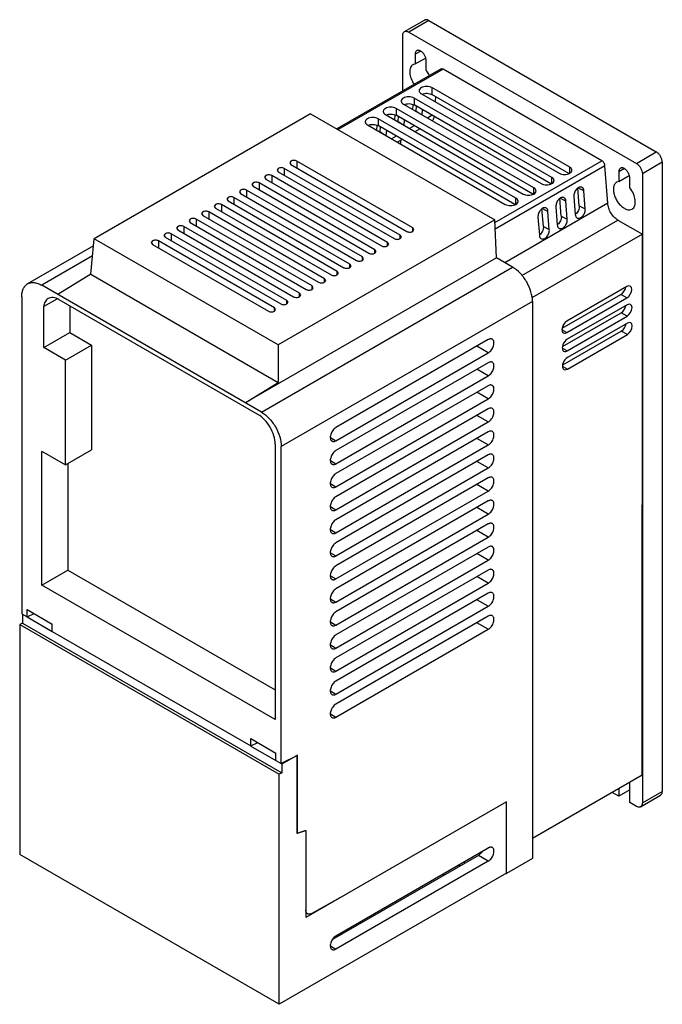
# Model space of a CAD drawing. Header units: millimetres. Extents: x 34 to 261, y 32 to 381.
import ezdxf

# ---------------------------------------------------------------- set-up
doc = ezdxf.new("R2010")
doc.units = ezdxf.units.MM
doc.header["$LTSCALE"] = 26.812002
doc.layers.get('0').update_dxf_attribs({"linetype": 'CONTINUOUS'})

msp = doc.modelspace()

# ---------------------------------------------------------------- linework, layer by layer
at = {"color": 7}
for p, q in [((170.15, 376.39), (177.23, 380.47)), ((178.73, 380.32), (171.65, 376.24)), ((178.73, 380.32), (259.34, 333.78)), ((169.53, 355.35), (169.53, 375.01)), ((171.65, 376.24), (252.27, 329.7)), ((175.9, 369.5), (173.95, 368.38)), ((173.95, 368.38), (173.95, 364.92)), ((173.95, 364.92), (177.62, 367.04)), ((183.1, 363.18), (146.25, 341.91)), ((183.85, 363.11), (146.69, 341.66)), ((173.95, 364.92), (173.15, 364.67)), ((177.84, 362.67), (177.84, 366.13)), ((183.85, 363.11), (183.1, 363.18)), ((240.07, 330.65), (183.85, 363.11)), ((179.9, 356.54), (179.9, 354.09)), ((228.69, 328.37), (179.9, 356.54)), ((173.54, 352.86), (173.54, 350.42)), ((222.33, 324.7), (173.54, 352.86)), ((176.14, 354.37), (224.93, 326.2)), ((228.38, 326.1), (179.9, 354.09)), ((181.17, 353.36), (181.04, 351.54)), ((167.17, 349.19), (167.17, 346.74)), ((215.96, 321.02), (167.17, 349.19)), ((169.77, 350.69), (218.57, 322.52)), ((173.1, 348.77), (173.24, 350.5)), ((222.01, 322.43), (173.54, 350.42)), ((174.33, 349.96), (174.18, 348.29)), ((136.93, 347.3), (60.23, 303.02)), ((136.93, 347.3), (202.14, 309.65)), ((160.81, 345.52), (160.81, 343.07)), ((209.6, 317.35), (160.81, 345.52)), ((163.41, 347.02), (212.2, 318.85)), ((166.73, 345.1), (166.88, 346.83)), ((215.65, 318.76), (167.17, 346.74)), ((167.96, 346.29), (167.82, 344.62)), ((174.18, 348.29), (175.56, 347.35)), ((176.46, 348.73), (176.3, 346.92)), ((179.92, 346.73), (178.28, 345.78)), ((157.05, 343.34), (205.84, 315.18)), ((160.37, 341.43), (160.51, 343.15)), ((209.28, 315.08), (160.81, 343.07)), ((161.6, 342.61), (161.46, 340.94)), ((167.82, 344.62), (169.19, 343.68)), ((170.09, 345.06), (169.94, 343.25)), ((173.56, 343.06), (171.92, 342.11)), ((173.93, 340.94), (175.57, 341.89)), ((161.46, 340.94), (162.82, 340.01)), ((163.73, 341.38), (163.58, 339.57)), ((167.19, 339.38), (165.55, 338.43)), ((167.57, 337.27), (169.21, 338.22)), ((168.76, 337.96), (168.79, 336.57)), ((252.27, 329.7), (259.34, 333.78)), ((125.48, 327.94), (125.04, 327.33)), ((127.6, 327.94), (127.6, 325.49)), ((168.61, 304.26), (127.6, 327.94)), ((129.94, 330.51), (129.5, 329.9)), ((129.5, 329.9), (129.94, 329.29)), ((129.94, 329.29), (170.95, 305.61)), ((132.06, 330.51), (132.06, 328.06)), ((173.07, 306.84), (132.06, 330.51)), ((202.18, 308.77), (240.07, 330.65)), ((241.13, 328.88), (202.28, 306.45)), ((228.69, 326.2), (228.69, 328.37)), ((242.16, 315.55), (241.13, 328.88)), ((261.46, 330.11), (254.39, 326.02)), ((261.46, 330.11), (261.46, 107.2)), ((121.03, 325.37), (120.59, 324.76)), ((120.59, 324.76), (121.03, 324.14)), ((123.15, 325.37), (123.15, 322.92)), ((164.16, 301.69), (123.15, 325.37)), ((125.04, 327.33), (125.48, 326.72)), ((125.48, 326.72), (166.49, 303.04)), ((222.33, 322.52), (222.33, 324.7)), ((248.02, 327.86), (246.08, 326.74)), ((246.08, 326.74), (246.08, 323.28)), ((246.08, 323.28), (249.75, 325.4)), ((249.97, 321.03), (249.97, 324.49)), ((254.39, 326.02), (254.39, 103.12)), ((116.57, 322.8), (116.13, 322.19)), ((116.13, 322.19), (116.57, 321.57)), ((116.57, 321.57), (157.58, 297.89)), ((118.69, 322.8), (118.69, 320.35)), ((159.71, 299.12), (118.69, 322.8)), ((121.03, 324.14), (162.04, 300.47)), ((215.96, 318.85), (215.96, 321.02)), ((232.07, 314.62), (231.58, 321.01)), ((233.69, 320.02), (231.58, 321.01)), ((246.08, 323.28), (245.27, 323.03)), ((107.66, 317.65), (107.22, 317.04)), ((109.78, 317.65), (109.78, 315.2)), ((150.8, 293.98), (109.78, 317.65)), ((112.12, 320.23), (111.68, 319.61)), ((111.68, 319.61), (112.12, 319)), ((112.12, 319), (153.13, 295.32)), ((114.24, 320.23), (114.24, 317.78)), ((155.25, 296.55), (114.24, 320.23)), ((230.16, 317.97), (230.65, 311.58)), ((234.18, 313.63), (233.69, 320.02)), ((103.21, 315.08), (102.77, 314.47)), ((102.77, 314.47), (103.21, 313.86)), ((105.33, 315.08), (105.33, 312.63)), ((146.34, 291.4), (105.33, 315.08)), ((107.22, 317.04), (107.66, 316.43)), ((107.66, 316.43), (148.67, 292.75)), ((242.16, 315.55), (205.72, 294.52)), ((209.6, 315.18), (209.6, 317.35)), ((223.79, 314.29), (224.28, 307.91)), ((225.7, 310.95), (225.21, 317.33)), ((227.33, 316.34), (225.21, 317.33)), ((227.82, 309.96), (227.33, 316.34)), ((232.07, 314.62), (234.18, 313.63)), ((98.75, 312.51), (98.31, 311.9)), ((98.31, 311.9), (98.75, 311.29)), ((98.75, 311.29), (139.76, 287.61)), ((100.87, 312.51), (100.87, 310.06)), ((141.89, 288.83), (100.87, 312.51)), ((103.21, 313.86), (144.22, 290.18)), ((217.43, 310.62), (217.92, 304.24)), ((219.34, 307.28), (218.85, 313.66)), ((220.96, 312.67), (218.85, 313.66)), ((221.45, 306.28), (220.96, 312.67)), ((225.7, 310.95), (227.82, 309.96)), ((249.97, 313.25), (250.77, 313.5)), ((89.84, 307.37), (89.4, 306.75)), ((91.96, 307.37), (91.96, 304.92)), ((132.98, 283.69), (91.96, 307.37)), ((94.3, 309.94), (93.86, 309.33)), ((93.86, 309.33), (94.3, 308.71)), ((94.3, 308.71), (135.31, 285.04)), ((96.42, 309.94), (96.42, 307.49)), ((137.43, 286.26), (96.42, 309.94)), ((202.14, 309.65), (125.45, 265.37)), ((202.73, 296.24), (202.14, 309.65)), ((211.72, 290.03), (245.68, 309.64)), ((219.34, 307.28), (221.45, 306.28)), ((245.68, 309.64), (254.39, 304.62)), ((85.39, 304.79), (84.95, 304.18)), ((84.95, 304.18), (85.39, 303.57)), ((85.39, 303.57), (126.4, 279.89)), ((87.51, 304.79), (87.51, 302.34)), ((128.52, 281.12), (87.51, 304.79)), ((89.4, 306.75), (89.84, 306.14)), ((89.84, 306.14), (130.86, 282.46)), ((168.61, 303.04), (168.61, 304.26)), ((169.05, 303.65), (168.61, 304.26)), ((168.61, 303.04), (169.05, 303.65)), ((173.07, 305.61), (173.07, 306.84)), ((173.51, 306.22), (173.07, 306.84)), ((173.07, 305.61), (173.51, 306.22)), ((254.39, 304.62), (215.23, 282.01)), ((254.34, 112.96), (254.39, 304.62)), ((60, 300.46), (36.69, 287)), ((59.09, 290.39), (60.23, 303.02)), ((125.45, 265.37), (60.23, 303.02)), ((80.93, 302.22), (80.49, 301.61)), ((80.49, 301.61), (80.93, 301)), ((80.93, 301), (121.95, 277.32)), ((83.05, 302.22), (83.05, 299.77)), ((124.07, 278.54), (83.05, 302.22)), ((164.16, 300.47), (164.16, 301.69)), ((164.6, 301.08), (164.16, 301.69)), ((164.16, 300.47), (164.6, 301.08)), ((59.68, 296.89), (41.69, 286.5)), ((155.25, 295.32), (155.25, 296.55)), ((155.69, 295.94), (155.25, 296.55)), ((159.71, 297.89), (159.71, 299.12)), ((160.14, 298.51), (159.71, 299.12)), ((159.71, 297.89), (160.14, 298.51)), ((202.73, 296.24), (113.78, 244.88)), ((150.8, 292.75), (150.8, 293.98)), ((151.23, 293.36), (150.8, 293.98)), ((150.8, 292.75), (151.23, 293.36)), ((155.25, 295.32), (155.69, 295.94)), ((208.42, 292.96), (202.73, 296.24)), ((59.09, 290.39), (47.38, 283.22)), ((59.09, 290.39), (125.45, 252.07)), ((119.47, 241.6), (208.42, 292.96)), ((146.34, 290.18), (146.34, 291.4)), ((146.78, 290.79), (146.34, 291.4)), ((146.34, 290.18), (146.78, 290.79)), ((119.47, 241.6), (41.69, 286.5)), ((137.43, 285.04), (137.43, 286.26)), ((137.87, 285.65), (137.43, 286.26)), ((141.89, 287.61), (141.89, 288.83)), ((142.33, 288.22), (141.89, 288.83)), ((141.89, 287.61), (142.33, 288.22)), ((248.88, 286.09), (227.67, 273.84)), ((132.98, 282.46), (132.98, 283.69)), ((133.42, 283.08), (132.98, 283.69)), ((132.98, 282.46), (133.42, 283.08)), ((137.43, 285.04), (137.87, 285.65)), ((226.03, 271.26), (246.76, 283.23)), ((248.88, 282.01), (246.76, 283.23)), ((34.62, 282.42), (34.62, 170.1)), ((47.07, 281.63), (42.4, 278.94)), ((118.24, 240.77), (47.87, 281.4)), ((51.6, 279.24), (51.6, 269.78)), ((215.5, 280.71), (126.54, 229.35)), ((128.52, 279.89), (128.52, 281.12)), ((128.96, 280.5), (128.52, 281.12)), ((128.52, 279.89), (128.96, 280.5)), ((215.5, 280.71), (215.5, 83.35)), ((227.67, 269.76), (248.88, 282.01)), ((248.98, 279.62), (227.77, 267.37)), ((42.4, 264.47), (42.4, 278.94)), ((124.07, 277.32), (124.07, 278.54)), ((124.51, 277.93), (124.07, 278.54)), ((124.07, 277.32), (124.51, 277.93)), ((226.12, 264.79), (246.86, 276.76)), ((248.98, 275.54), (246.86, 276.76)), ((227.77, 263.29), (248.98, 275.54)), ((249.08, 273.14), (227.86, 260.9)), ((42.4, 264.47), (51.6, 269.78)), ((51.6, 269.78), (59.3, 265.33)), ((225.98, 270.74), (227.67, 269.76)), ((226.22, 258.32), (246.95, 270.29)), ((227.86, 256.81), (249.08, 269.06)), ((249.08, 269.06), (246.95, 270.29)), ((50.11, 260.02), (59.3, 265.33)), ((59.3, 265.33), (59.3, 228.2)), ((125.45, 265.37), (125.45, 252.07)), ((199.84, 267.25), (145.89, 236.1)), ((50.11, 260.02), (42.4, 264.47)), ((145.89, 231.45), (199.84, 262.6)), ((199.84, 262.6), (195.81, 264.92)), ((226.08, 264.26), (227.77, 263.29)), ((50.11, 222.89), (50.11, 260.02)), ((199.84, 259.08), (145.89, 227.94)), ((199.84, 254.43), (195.81, 256.76)), ((226.18, 257.79), (227.86, 256.81)), ((113.78, 244.88), (125.45, 252.07)), ((145.89, 223.28), (199.84, 254.43)), ((199.84, 250.92), (145.89, 219.77)), ((199.84, 246.27), (195.81, 248.59)), ((145.89, 215.12), (199.84, 246.27)), ((199.84, 242.75), (145.89, 211.61)), ((145.89, 206.95), (199.84, 238.1)), ((199.84, 238.1), (195.81, 240.43)), ((199.84, 234.59), (145.89, 203.44)), ((143.91, 232.6), (145.89, 231.45)), ((199.84, 229.94), (195.81, 232.26)), ((41.77, 180.27), (41.77, 227.66)), ((44.52, 226.12), (41.77, 227.66)), ((50.11, 222.89), (59.3, 228.2)), ((124.34, 230.23), (124.34, 132.6)), ((126.54, 117.03), (126.54, 229.35)), ((145.89, 198.79), (199.84, 229.94)), ((44.52, 226.12), (50.11, 222.89)), ((50.96, 223.38), (50.96, 185.58)), ((143.91, 224.43), (145.89, 223.28)), ((199.84, 226.42), (145.89, 195.28)), ((199.84, 221.77), (195.81, 224.1)), ((145.89, 190.62), (199.84, 221.77)), ((199.84, 218.26), (145.89, 187.11)), ((143.91, 216.26), (145.89, 215.12)), ((145.89, 182.46), (199.84, 213.61)), ((199.84, 213.61), (195.81, 215.93)), ((199.84, 210.09), (145.89, 178.95)), ((143.91, 208.1), (145.89, 206.95)), ((199.84, 205.44), (195.81, 207.77)), ((145.89, 174.29), (199.84, 205.44)), ((143.91, 199.93), (145.89, 198.79)), ((199.84, 201.93), (145.89, 170.78)), ((199.84, 197.28), (195.81, 199.6)), ((145.89, 166.13), (199.84, 197.28)), ((199.84, 193.76), (145.89, 162.62)), ((143.91, 191.77), (145.89, 190.62)), ((145.89, 157.96), (199.84, 189.11)), ((199.84, 189.11), (195.81, 191.44)), ((41.77, 180.27), (50.96, 185.58)), ((50.96, 185.58), (124.34, 143.21)), ((199.84, 185.6), (145.89, 154.45)), ((143.91, 183.6), (145.89, 182.46)), ((199.84, 180.95), (195.81, 183.27)), ((124.34, 132.6), (41.77, 180.27)), ((145.89, 149.8), (199.84, 180.95)), ((143.91, 175.44), (145.89, 174.29)), ((199.84, 177.43), (145.89, 146.29)), ((199.84, 172.78), (195.81, 175.11)), ((36.51, 169), (36.51, 171.64)), ((36.51, 171.64), (45.44, 166.49)), ((145.89, 141.63), (199.84, 172.78)), ((34.62, 170.1), (36.51, 169)), ((34.83, 169.96), (34.83, 166.85)), ((36.51, 169), (38.97, 170.23)), ((36.51, 168.99), (45.44, 163.83)), ((199.84, 169.27), (145.89, 138.12)), ((34.83, 166.85), (33.89, 166.31)), ((33.89, 166.31), (33.89, 84.82)), ((33.89, 166.31), (125.82, 113.24)), ((34.83, 166.85), (126.75, 113.78)), ((45.44, 163.85), (45.44, 166.49)), ((143.91, 167.27), (145.89, 166.13)), ((145.89, 133.47), (199.84, 164.62)), ((199.84, 164.62), (195.81, 166.94)), ((45.44, 163.85), (115.72, 123.28)), ((143.91, 159.11), (145.89, 157.96)), ((143.91, 150.94), (145.89, 149.8)), ((143.91, 142.78), (145.89, 141.63)), ((143.91, 134.61), (145.89, 133.47)), ((115.72, 125.92), (124.65, 120.76)), ((115.72, 123.28), (115.72, 125.92)), ((115.71, 123.26), (124.64, 118.11)), ((115.72, 123.28), (118.17, 124.5)), ((124.65, 118.12), (124.65, 120.76)), ((131.99, 119.84), (126.54, 117.03)), ((132.29, 120.08), (126.75, 116.89)), ((131.99, 119.84), (131.99, 92.31)), ((132.29, 92.36), (132.29, 120.08)), ((124.65, 118.12), (126.54, 117.03)), ((126.53, 117.01), (126.75, 116.89)), ((126.75, 116.89), (126.75, 113.78)), ((126.75, 113.78), (125.82, 113.24)), ((125.82, 31.75), (125.82, 113.24)), ((254.34, 112.96), (215.5, 90.53)), ((246.08, 108.19), (246.08, 105.47)), ((249.97, 103.22), (249.96, 109.75)), ((246.08, 105.47), (243.72, 106.83)), ((249.96, 107.71), (246.08, 105.47)), ((253.77, 101.74), (260.84, 105.83)), ((254.39, 103.12), (261.46, 107.2)), ((206.3, 103.52), (135.24, 62.49)), ((206.3, 78.04), (206.3, 103.52)), ((252.27, 101.89), (249.97, 103.22)), ((135.24, 93.37), (131.99, 92.31)), ((132.29, 92.36), (135.24, 93.33)), ((135.24, 93.33), (135.22, 93.34)), ((135.24, 93.37), (135.24, 62.49)), ((125.82, 31.75), (33.89, 84.82)), ((196.31, 84.53), (144.69, 54.73)), ((145.89, 55.99), (199.84, 87.14)), ((199.84, 82.49), (196.31, 84.53)), ((199.84, 82.49), (145.89, 51.34)), ((189.81, 80.78), (189.31, 81.06)), ((189.48, 81.16), (189.97, 80.87)), ((191.47, 81.74), (191.19, 82.14)), ((215.5, 83.35), (206.3, 78.04)), ((206.3, 78.22), (125.82, 31.75)), ((183.68, 77.81), (184.17, 77.52)), ((206.15, 78.13), (206.3, 78.04)), ((148.32, 70.05), (137.32, 63.92)), ((135.86, 63.79), (135.24, 64.15)), ((143.9, 52.49), (145.89, 51.34))]:
    msp.add_line(p, q, dxfattribs=at)
for centre, radius, start, end in [((171.84, 348.49), 2.35, 352.5489, 355.1525), ((165.48, 344.82), 2.35, 352.5597, 355.1527), ((159.11, 341.14), 2.35, 352.5706, 355.1529), ((229.15, 313.69), 2.58, 305.4588, 308.7891), ((222.79, 310.02), 2.58, 305.4588, 308.7891), ((216.42, 306.34), 2.58, 305.4588, 308.7891)]:
    msp.add_arc(centre, radius, start, end, dxfattribs=at)
for centre, major_axis, ratio, start_param, end_param in [((248.88, 284.05), (1.25, 2.16), 0.577195, -2.356071, 0.785521), ((246.76, 285.27), (1.25, 2.16), 0.577195, -2.356071, -0.989707), ((246.86, 278.8), (1.25, 2.16), 0.577195, -2.356071, -0.989707), ((248.98, 277.58), (1.25, 2.16), 0.577195, -2.356071, 0.785521), ((227.67, 271.8), (1.25, 2.16), 0.577195, 0.785521, 3.927114), ((246.95, 272.33), (1.25, 2.16), 0.577195, -2.356071, -0.989707), ((249.08, 271.1), (1.25, 2.16), 0.577195, -2.356071, 0.785521), ((227.77, 265.33), (1.25, 2.16), 0.577195, 0.785521, 3.927114), ((227.86, 258.86), (1.25, 2.16), 0.577195, 0.785521, 3.927114), ((248.02, 110.87), (-1.37, 2.38), 0.577357, -2.355576, -2.114738)]:
    msp.add_ellipse(centre, major_axis=major_axis, ratio=ratio, start_param=start_param, end_param=end_param, dxfattribs=at)
for points, knots in [([(178.73, 380.32), (178.59, 380.4), (178.33, 380.52), (177.93, 380.62), (177.55, 380.61), (177.32, 380.52), (177.23, 380.47)], [0, 0, 0, 0, 0.289539, 0.549116, 0.782254, 1, 1, 1, 1]), ([(169.53, 375.01), (169.53, 375.16), (169.56, 375.45), (169.67, 375.85), (169.87, 376.17), (170.06, 376.33), (170.15, 376.39)], [0, 0, 0, 0, 0.28954, 0.549117, 0.782255, 1, 1, 1, 1]), ([(170.15, 376.39), (170.25, 376.44), (170.48, 376.52), (170.86, 376.53), (171.26, 376.44), (171.52, 376.31), (171.65, 376.24)], [0, 0, 0, 0, 0.217746, 0.450884, 0.710461, 1, 1, 1, 1]), ([(174.52, 369.64), (174.43, 369.58), (174.26, 369.44), (174.08, 369.15), (173.97, 368.78), (173.95, 368.52), (173.95, 368.38)], [0, 0, 0, 0, 0.217745, 0.450883, 0.71046, 1, 1, 1, 1]), ([(175.9, 369.5), (175.78, 369.57), (175.54, 369.68), (175.17, 369.77), (174.82, 369.76), (174.61, 369.69), (174.52, 369.64)], [0, 0, 0, 0, 0.289539, 0.549116, 0.782254, 1, 1, 1, 1]), ([(177.84, 366.13), (177.84, 366.45), (177.72, 367.12), (177.31, 368.07), (176.7, 368.9), (176.17, 369.34), (175.9, 369.5)], [0, 0, 0, 0, 0.237254, 0.500001, 0.762748, 1, 1, 1, 1]), ([(173.15, 364.67), (172.95, 364.56), (172.58, 364.23), (172.21, 363.56), (172.01, 362.74), (171.98, 361.42), (172.42, 359.64), (173.12, 358.3), (173.56, 357.66)], [0, 0, 0, 0, 0.089255, 0.185855, 0.294623, 0.417107, 0.696655, 1, 1, 1, 1]), ([(179.01, 360.8), (178.93, 360.97), (178.6, 361.63), (178.19, 362.24), (177.84, 362.67)], [0, 0, 0, 0, 0.250942, 1, 1, 1, 1]), ([(176.14, 356.54), (175.92, 356.41), (175.62, 356.18), (175.4, 355.77), (175.36, 355.55), (175.36, 355.45)], [0, 0, 0, 0, 0.547753, 0.781597, 1, 1, 1, 1]), ([(179.9, 356.54), (179.63, 356.69), (179.01, 356.92), (178.02, 357.03), (177.03, 356.92), (176.41, 356.69), (176.14, 356.54)], [0, 0, 0, 0, 0.237253, 0.500001, 0.762748, 1, 1, 1, 1]), ([(169.77, 352.86), (169.55, 352.74), (169.26, 352.5), (169.03, 352.09), (169, 351.88), (169, 351.78)], [0, 0, 0, 0, 0.547753, 0.781597, 1, 1, 1, 1]), ([(173.54, 352.86), (173.27, 353.02), (172.65, 353.24), (171.66, 353.35), (170.66, 353.24), (170.04, 353.02), (169.77, 352.86)], [0, 0, 0, 0, 0.237253, 0.500001, 0.762748, 1, 1, 1, 1]), ([(175.36, 355.45), (175.36, 355.35), (175.4, 355.14), (175.62, 354.73), (175.92, 354.49), (176.14, 354.37)], [0, 0, 0, 0, 0.218403, 0.452247, 1, 1, 1, 1]), ([(176.4, 354.22), (176.67, 354.34), (177.27, 354.51), (178.19, 354.57), (179.1, 354.44), (179.66, 354.23), (179.9, 354.09)], [0, 0, 0, 0, 0.245065, 0.507766, 0.766337, 1, 1, 1, 1]), ([(163.41, 349.19), (163.19, 349.06), (162.89, 348.83), (162.67, 348.42), (162.63, 348.21), (162.63, 348.1)], [0, 0, 0, 0, 0.547753, 0.781597, 1, 1, 1, 1]), ([(167.17, 349.19), (166.91, 349.34), (166.29, 349.57), (165.29, 349.68), (164.3, 349.57), (163.68, 349.34), (163.41, 349.19)], [0, 0, 0, 0, 0.237253, 0.500001, 0.762748, 1, 1, 1, 1]), ([(169, 351.78), (169, 351.68), (169.03, 351.47), (169.26, 351.05), (169.55, 350.82), (169.77, 350.69)], [0, 0, 0, 0, 0.218403, 0.452247, 1, 1, 1, 1]), ([(170.04, 350.55), (170.31, 350.67), (170.9, 350.84), (171.83, 350.89), (172.73, 350.77), (173.29, 350.56), (173.54, 350.42)], [0, 0, 0, 0, 0.245065, 0.507766, 0.766337, 1, 1, 1, 1]), ([(157.05, 345.52), (156.83, 345.39), (156.53, 345.16), (156.3, 344.74), (156.27, 344.53), (156.27, 344.43)], [0, 0, 0, 0, 0.547753, 0.781597, 1, 1, 1, 1]), ([(160.81, 345.52), (160.54, 345.67), (159.92, 345.9), (158.93, 346), (157.94, 345.9), (157.31, 345.67), (157.05, 345.52)], [0, 0, 0, 0, 0.237253, 0.500001, 0.762748, 1, 1, 1, 1]), ([(162.63, 348.1), (162.63, 348), (162.67, 347.79), (162.89, 347.38), (163.19, 347.14), (163.41, 347.02)], [0, 0, 0, 0, 0.218403, 0.452247, 1, 1, 1, 1]), ([(163.68, 346.87), (163.94, 346.99), (164.54, 347.16), (165.46, 347.22), (166.37, 347.09), (166.93, 346.88), (167.17, 346.74)], [0, 0, 0, 0, 0.245065, 0.507766, 0.766337, 1, 1, 1, 1]), ([(180.64, 346.28), (180.61, 346.14), (180.48, 345.6), (180.25, 345.09), (180.02, 344.76)], [0, 0, 0, 0, 0.268319, 1, 1, 1, 1]), ([(156.27, 344.43), (156.27, 344.33), (156.3, 344.12), (156.53, 343.7), (156.83, 343.47), (157.05, 343.34)], [0, 0, 0, 0, 0.218403, 0.452247, 1, 1, 1, 1]), ([(157.31, 343.2), (157.58, 343.32), (158.18, 343.49), (159.1, 343.55), (160.01, 343.42), (160.57, 343.21), (160.81, 343.07)], [0, 0, 0, 0, 0.245065, 0.507766, 0.766337, 1, 1, 1, 1]), ([(261.46, 330.11), (261.46, 330.45), (261.33, 331.19), (260.87, 332.22), (260.21, 333.13), (259.64, 333.61), (259.34, 333.78)], [0, 0, 0, 0, 0.237254, 0.500001, 0.762748, 1, 1, 1, 1]), ([(127.6, 327.94), (127.45, 328.03), (127.1, 328.16), (126.54, 328.22), (125.98, 328.16), (125.63, 328.03), (125.48, 327.94)], [0, 0, 0, 0, 0.237244, 0.500001, 0.762757, 1, 1, 1, 1]), ([(132.06, 330.51), (131.91, 330.6), (131.56, 330.73), (131, 330.79), (130.44, 330.73), (130.09, 330.6), (129.94, 330.51)], [0, 0, 0, 0, 0.237244, 0.500001, 0.762757, 1, 1, 1, 1]), ([(229.47, 327.28), (229.47, 327.39), (229.43, 327.6), (229.21, 328.01), (228.91, 328.24), (228.69, 328.37)], [0, 0, 0, 0, 0.218403, 0.452247, 1, 1, 1, 1]), ([(241.13, 328.88), (241.12, 329.23), (240.92, 329.77), (240.49, 330.33), (240.22, 330.56), (240.07, 330.65)], [0, 0, 0, 0, 0.501393, 0.763399, 1, 1, 1, 1]), ([(246.65, 328), (246.56, 327.94), (246.39, 327.8), (246.21, 327.51), (246.1, 327.14), (246.08, 326.88), (246.08, 326.74)], [0, 0, 0, 0, 0.217745, 0.450883, 0.71046, 1, 1, 1, 1]), ([(248.02, 327.86), (247.9, 327.93), (247.66, 328.04), (247.29, 328.13), (246.95, 328.12), (246.74, 328.05), (246.65, 328)], [0, 0, 0, 0, 0.289539, 0.549116, 0.782254, 1, 1, 1, 1]), ([(252.27, 329.7), (252.57, 329.52), (253.14, 329.04), (253.8, 328.13), (254.26, 327.1), (254.39, 326.37), (254.39, 326.02)], [0, 0, 0, 0, 0.237252, 0.499999, 0.762746, 1, 1, 1, 1]), ([(123.15, 325.37), (123, 325.46), (122.65, 325.58), (122.09, 325.64), (121.53, 325.58), (121.18, 325.46), (121.03, 325.37)], [0, 0, 0, 0, 0.237244, 0.500001, 0.762757, 1, 1, 1, 1]), ([(223.11, 323.61), (223.11, 323.71), (223.07, 323.92), (222.85, 324.34), (222.55, 324.57), (222.33, 324.7)], [0, 0, 0, 0, 0.218403, 0.452247, 1, 1, 1, 1]), ([(224.93, 326.2), (225.2, 326.04), (225.82, 325.82), (226.81, 325.71), (227.8, 325.82), (228.43, 326.04), (228.69, 326.2)], [0, 0, 0, 0, 0.237253, 0.500001, 0.762748, 1, 1, 1, 1]), ([(228.69, 326.2), (228.91, 326.32), (229.21, 326.56), (229.43, 326.97), (229.47, 327.18), (229.47, 327.28)], [0, 0, 0, 0, 0.547753, 0.781597, 1, 1, 1, 1]), ([(249.97, 324.49), (249.97, 324.81), (249.85, 325.48), (249.43, 326.43), (248.82, 327.26), (248.3, 327.7), (248.02, 327.86)], [0, 0, 0, 0, 0.237254, 0.500001, 0.762748, 1, 1, 1, 1]), ([(118.69, 322.8), (118.54, 322.88), (118.19, 323.01), (117.63, 323.07), (117.07, 323.01), (116.72, 322.88), (116.57, 322.8)], [0, 0, 0, 0, 0.237244, 0.500001, 0.762757, 1, 1, 1, 1]), ([(216.74, 319.94), (216.74, 320.04), (216.71, 320.25), (216.48, 320.66), (216.18, 320.9), (215.96, 321.02)], [0, 0, 0, 0, 0.218403, 0.452247, 1, 1, 1, 1]), ([(218.57, 322.52), (218.83, 322.37), (219.45, 322.14), (220.45, 322.04), (221.44, 322.14), (222.06, 322.37), (222.33, 322.52)], [0, 0, 0, 0, 0.237253, 0.500001, 0.762748, 1, 1, 1, 1]), ([(222.33, 322.52), (222.55, 322.65), (222.85, 322.88), (223.07, 323.3), (223.11, 323.51), (223.11, 323.61)], [0, 0, 0, 0, 0.547753, 0.781597, 1, 1, 1, 1]), ([(232.99, 321.26), (232.85, 321.32), (232.52, 321.39), (232, 321.27), (231.5, 320.97), (230.85, 320.35), (230.29, 319.34), (230.12, 318.41), (230.16, 317.97)], [0, 0, 0, 0, 0.092643, 0.195418, 0.313151, 0.445075, 0.730193, 1, 1, 1, 1]), ([(233.69, 320.02), (233.67, 320.28), (233.58, 320.68), (233.28, 321.08), (233.09, 321.21), (232.99, 321.26)], [0, 0, 0, 0, 0.541957, 0.777889, 1, 1, 1, 1]), ([(245.27, 323.03), (245, 322.87), (244.5, 322.36), (244.14, 321.29), (244.11, 320), (244.4, 318.57), (244.98, 317.12), (245.81, 315.77), (246.83, 314.62), (247.62, 314.01), (248.02, 313.78)], [0, 0, 0, 0, 0.086946, 0.186417, 0.303808, 0.43762, 0.582119, 0.729432, 0.871177, 1, 1, 1, 1]), ([(250.77, 313.5), (250.98, 313.63), (251.38, 313.98), (251.76, 314.72), (251.93, 315.63), (251.89, 317.07), (251.33, 318.98), (250.49, 320.38), (249.97, 321.03)], [0, 0, 0, 0, 0.088218, 0.184638, 0.294313, 0.418428, 0.700468, 1, 1, 1, 1]), ([(109.78, 317.65), (109.63, 317.74), (109.28, 317.87), (108.72, 317.93), (108.16, 317.87), (107.81, 317.74), (107.66, 317.65)], [0, 0, 0, 0, 0.237244, 0.500001, 0.762757, 1, 1, 1, 1]), ([(114.24, 320.23), (114.09, 320.31), (113.74, 320.44), (113.18, 320.5), (112.62, 320.44), (112.27, 320.31), (112.12, 320.23)], [0, 0, 0, 0, 0.237244, 0.500001, 0.762757, 1, 1, 1, 1]), ([(212.2, 318.85), (212.47, 318.7), (213.09, 318.47), (214.08, 318.36), (215.08, 318.47), (215.7, 318.7), (215.96, 318.85)], [0, 0, 0, 0, 0.237253, 0.500001, 0.762748, 1, 1, 1, 1]), ([(215.96, 318.85), (216.18, 318.98), (216.48, 319.21), (216.71, 319.62), (216.74, 319.83), (216.74, 319.94)], [0, 0, 0, 0, 0.547753, 0.781597, 1, 1, 1, 1]), ([(226.62, 317.58), (226.48, 317.65), (226.16, 317.71), (225.64, 317.6), (225.13, 317.3), (224.49, 316.68), (223.92, 315.67), (223.76, 314.74), (223.79, 314.29)], [0, 0, 0, 0, 0.092643, 0.195418, 0.313151, 0.445075, 0.730193, 1, 1, 1, 1]), ([(227.33, 316.34), (227.31, 316.61), (227.21, 317), (226.91, 317.4), (226.72, 317.54), (226.62, 317.58)], [0, 0, 0, 0, 0.541957, 0.777889, 1, 1, 1, 1]), ([(105.33, 315.08), (105.18, 315.17), (104.83, 315.3), (104.27, 315.36), (103.71, 315.3), (103.36, 315.17), (103.21, 315.08)], [0, 0, 0, 0, 0.237244, 0.500001, 0.762757, 1, 1, 1, 1]), ([(205.84, 315.18), (206.1, 315.02), (206.73, 314.8), (207.72, 314.69), (208.71, 314.8), (209.33, 315.02), (209.6, 315.18)], [0, 0, 0, 0, 0.237253, 0.500001, 0.762748, 1, 1, 1, 1]), ([(210.38, 316.26), (210.38, 316.36), (210.34, 316.57), (210.12, 316.99), (209.82, 317.22), (209.6, 317.35)], [0, 0, 0, 0, 0.218403, 0.452247, 1, 1, 1, 1]), ([(209.6, 315.18), (209.82, 315.3), (210.12, 315.54), (210.34, 315.95), (210.38, 316.16), (210.38, 316.26)], [0, 0, 0, 0, 0.547753, 0.781597, 1, 1, 1, 1]), ([(220.26, 313.91), (220.12, 313.97), (219.79, 314.04), (219.28, 313.92), (218.77, 313.62), (218.13, 313.01), (217.56, 312), (217.39, 311.06), (217.43, 310.62)], [0, 0, 0, 0, 0.092643, 0.195418, 0.313151, 0.445075, 0.730193, 1, 1, 1, 1]), ([(232.07, 314.62), (232.11, 314.08), (231.86, 312.96), (231.2, 312.03), (230.77, 311.68)], [0, 0, 0, 0, 0.496075, 1, 1, 1, 1]), ([(245.68, 309.64), (245.2, 309.92), (244.28, 310.69), (243.19, 312.14), (242.43, 313.8), (242.18, 314.98), (242.16, 315.55)], [0, 0, 0, 0, 0.235837, 0.496952, 0.759713, 1, 1, 1, 1]), ([(100.87, 312.51), (100.72, 312.6), (100.37, 312.72), (99.81, 312.78), (99.25, 312.72), (98.9, 312.6), (98.75, 312.51)], [0, 0, 0, 0, 0.237244, 0.500001, 0.762757, 1, 1, 1, 1]), ([(220.96, 312.67), (220.94, 312.94), (220.85, 313.33), (220.55, 313.73), (220.36, 313.86), (220.26, 313.91)], [0, 0, 0, 0, 0.541957, 0.777889, 1, 1, 1, 1]), ([(225.7, 310.95), (225.75, 310.41), (225.49, 309.29), (224.84, 308.35), (224.4, 308.01)], [0, 0, 0, 0, 0.496075, 1, 1, 1, 1]), ([(230.65, 311.58), (230.67, 311.32), (230.76, 310.92), (231.06, 310.52), (231.25, 310.39), (231.35, 310.34)], [0, 0, 0, 0, 0.541954, 0.777889, 1, 1, 1, 1]), ([(231.35, 310.34), (231.49, 310.28), (231.82, 310.21), (232.33, 310.33), (232.84, 310.63), (233.48, 311.24), (234.05, 312.25), (234.22, 313.19), (234.18, 313.63)], [0, 0, 0, 0, 0.092643, 0.195421, 0.313158, 0.445085, 0.7302, 1, 1, 1, 1]), ([(248.02, 313.78), (248.19, 313.68), (248.79, 313.38), (249.48, 313.21), (249.97, 313.25)], [0, 0, 0, 0, 0.279819, 1, 1, 1, 1]), ([(91.96, 307.37), (91.81, 307.45), (91.46, 307.58), (90.9, 307.64), (90.34, 307.58), (89.99, 307.45), (89.84, 307.37)], [0, 0, 0, 0, 0.237244, 0.500001, 0.762757, 1, 1, 1, 1]), ([(96.42, 309.94), (96.27, 310.02), (95.92, 310.15), (95.36, 310.21), (94.8, 310.15), (94.45, 310.02), (94.3, 309.94)], [0, 0, 0, 0, 0.237244, 0.500001, 0.762757, 1, 1, 1, 1]), ([(219.34, 307.28), (219.38, 306.73), (219.13, 305.61), (218.47, 304.68), (218.04, 304.33)], [0, 0, 0, 0, 0.496075, 1, 1, 1, 1]), ([(224.28, 307.91), (224.3, 307.64), (224.4, 307.25), (224.7, 306.85), (224.89, 306.72), (224.99, 306.67)], [0, 0, 0, 0, 0.541954, 0.777889, 1, 1, 1, 1]), ([(224.99, 306.67), (225.12, 306.6), (225.45, 306.54), (225.97, 306.65), (226.48, 306.95), (227.12, 307.57), (227.69, 308.58), (227.85, 309.51), (227.82, 309.96)], [0, 0, 0, 0, 0.092643, 0.195421, 0.313158, 0.445085, 0.7302, 1, 1, 1, 1]), ([(87.51, 304.79), (87.36, 304.88), (87.01, 305.01), (86.45, 305.07), (85.89, 305.01), (85.54, 304.88), (85.39, 304.79)], [0, 0, 0, 0, 0.237244, 0.500001, 0.762757, 1, 1, 1, 1]), ([(170.95, 305.61), (171.1, 305.52), (171.45, 305.4), (172.01, 305.34), (172.57, 305.4), (172.92, 305.52), (173.07, 305.61)], [0, 0, 0, 0, 0.237244, 0.500001, 0.762757, 1, 1, 1, 1]), ([(217.92, 304.24), (217.94, 303.97), (218.03, 303.58), (218.33, 303.17), (218.52, 303.04), (218.62, 302.99)], [0, 0, 0, 0, 0.541954, 0.777889, 1, 1, 1, 1]), ([(218.62, 302.99), (218.76, 302.93), (219.09, 302.86), (219.6, 302.98), (220.11, 303.28), (220.75, 303.9), (221.32, 304.91), (221.49, 305.84), (221.45, 306.28)], [0, 0, 0, 0, 0.092643, 0.195421, 0.313158, 0.445085, 0.7302, 1, 1, 1, 1]), ([(83.05, 302.22), (82.9, 302.31), (82.55, 302.44), (81.99, 302.5), (81.43, 302.44), (81.08, 302.31), (80.93, 302.22)], [0, 0, 0, 0, 0.237244, 0.500001, 0.762757, 1, 1, 1, 1]), ([(162.04, 300.47), (162.19, 300.38), (162.54, 300.25), (163.1, 300.19), (163.66, 300.25), (164.01, 300.38), (164.16, 300.47)], [0, 0, 0, 0, 0.237244, 0.500001, 0.762757, 1, 1, 1, 1]), ([(166.49, 303.04), (166.64, 302.95), (166.99, 302.82), (167.55, 302.76), (168.11, 302.82), (168.46, 302.95), (168.61, 303.04)], [0, 0, 0, 0, 0.237244, 0.500001, 0.762757, 1, 1, 1, 1]), ([(157.58, 297.89), (157.73, 297.81), (158.08, 297.68), (158.64, 297.62), (159.2, 297.68), (159.55, 297.81), (159.71, 297.89)], [0, 0, 0, 0, 0.237244, 0.500001, 0.762757, 1, 1, 1, 1]), ([(153.13, 295.32), (153.28, 295.24), (153.63, 295.11), (154.19, 295.05), (154.75, 295.11), (155.1, 295.24), (155.25, 295.32)], [0, 0, 0, 0, 0.237244, 0.500001, 0.762757, 1, 1, 1, 1]), ([(144.22, 290.18), (144.37, 290.09), (144.72, 289.97), (145.28, 289.9), (145.84, 289.97), (146.19, 290.09), (146.34, 290.18)], [0, 0, 0, 0, 0.237244, 0.500001, 0.762757, 1, 1, 1, 1]), ([(148.67, 292.75), (148.82, 292.66), (149.18, 292.54), (149.74, 292.48), (150.29, 292.54), (150.65, 292.66), (150.8, 292.75)], [0, 0, 0, 0, 0.237244, 0.500001, 0.762757, 1, 1, 1, 1]), ([(215.5, 280.71), (215.5, 281.87), (215.06, 284.31), (213.55, 287.75), (211.33, 290.78), (209.43, 292.38), (208.42, 292.96)], [0, 0, 0, 0, 0.237241, 0.500001, 0.76276, 1, 1, 1, 1]), ([(34.62, 282.42), (34.62, 282.93), (34.69, 283.89), (35.09, 285.22), (35.74, 286.29), (36.36, 286.81), (36.69, 287)], [0, 0, 0, 0, 0.289703, 0.54909, 0.782217, 1, 1, 1, 1]), ([(36.69, 287), (37.02, 287.19), (37.78, 287.47), (39.04, 287.5), (40.38, 287.17), (41.25, 286.76), (41.69, 286.5)], [0, 0, 0, 0, 0.217784, 0.450912, 0.710298, 1, 1, 1, 1]), ([(139.76, 287.61), (139.92, 287.52), (140.27, 287.39), (140.83, 287.33), (141.39, 287.39), (141.74, 287.52), (141.89, 287.61)], [0, 0, 0, 0, 0.237244, 0.500001, 0.762757, 1, 1, 1, 1]), ([(135.31, 285.04), (135.46, 284.95), (135.81, 284.82), (136.37, 284.76), (136.93, 284.82), (137.28, 284.95), (137.43, 285.04)], [0, 0, 0, 0, 0.237244, 0.500001, 0.762757, 1, 1, 1, 1]), ([(43.98, 281.78), (43.76, 281.66), (43.35, 281.33), (42.88, 280.67), (42.55, 279.85), (42.44, 279.25), (42.4, 278.94)], [0, 0, 0, 0, 0.224307, 0.46036, 0.717397, 1, 1, 1, 1]), ([(47.87, 281.4), (47.53, 281.59), (46.85, 281.92), (45.8, 282.17), (44.82, 282.14), (44.23, 281.93), (43.98, 281.78)], [0, 0, 0, 0, 0.289743, 0.549075, 0.782215, 1, 1, 1, 1]), ([(126.4, 279.89), (126.55, 279.8), (126.9, 279.68), (127.46, 279.62), (128.02, 279.68), (128.37, 279.8), (128.52, 279.89)], [0, 0, 0, 0, 0.237244, 0.500001, 0.762757, 1, 1, 1, 1]), ([(130.86, 282.46), (131.01, 282.38), (131.36, 282.25), (131.92, 282.19), (132.48, 282.25), (132.83, 282.38), (132.98, 282.46)], [0, 0, 0, 0, 0.237244, 0.500001, 0.762757, 1, 1, 1, 1]), ([(121.95, 277.32), (122.1, 277.23), (122.45, 277.11), (123.01, 277.04), (123.57, 277.11), (123.92, 277.23), (124.07, 277.32)], [0, 0, 0, 0, 0.237244, 0.500001, 0.762757, 1, 1, 1, 1]), ([(201.27, 267.39), (201.17, 267.44), (200.96, 267.52), (200.6, 267.53), (200.22, 267.44), (199.97, 267.32), (199.84, 267.25)], [0, 0, 0, 0, 0.217691, 0.450888, 0.710622, 1, 1, 1, 1]), ([(199.84, 262.6), (200.05, 262.72), (200.46, 263.03), (200.99, 263.63), (201.42, 264.33), (201.72, 265.08), (201.87, 265.82), (201.85, 266.49), (201.67, 267.04), (201.41, 267.31), (201.27, 267.39)], [0, 0, 0, 0, 0.128796, 0.270604, 0.417879, 0.562375, 0.696192, 0.813591, 0.913066, 1, 1, 1, 1]), ([(201.27, 259.22), (201.17, 259.28), (200.96, 259.36), (200.6, 259.36), (200.22, 259.27), (199.97, 259.15), (199.84, 259.08)], [0, 0, 0, 0, 0.217691, 0.450888, 0.710622, 1, 1, 1, 1]), ([(199.84, 254.43), (200.05, 254.55), (200.46, 254.87), (200.99, 255.46), (201.42, 256.16), (201.72, 256.91), (201.87, 257.65), (201.85, 258.32), (201.67, 258.88), (201.41, 259.14), (201.27, 259.22)], [0, 0, 0, 0, 0.128796, 0.270604, 0.417879, 0.562375, 0.696192, 0.813591, 0.913066, 1, 1, 1, 1]), ([(201.27, 251.06), (201.17, 251.11), (200.96, 251.19), (200.6, 251.2), (200.22, 251.11), (199.97, 250.99), (199.84, 250.92)], [0, 0, 0, 0, 0.217691, 0.450888, 0.710622, 1, 1, 1, 1]), ([(199.84, 246.27), (200.05, 246.39), (200.46, 246.7), (200.99, 247.3), (201.42, 248), (201.72, 248.75), (201.87, 249.49), (201.85, 250.16), (201.67, 250.71), (201.41, 250.98), (201.27, 251.06)], [0, 0, 0, 0, 0.128796, 0.270604, 0.417879, 0.562375, 0.696192, 0.813591, 0.913066, 1, 1, 1, 1]), ([(124.34, 230.23), (124.34, 231.23), (123.96, 233.33), (122.65, 236.29), (120.74, 238.89), (119.11, 240.27), (118.24, 240.77)], [0, 0, 0, 0, 0.237502, 0.500267, 0.762886, 1, 1, 1, 1]), ([(119.47, 241.6), (120.48, 241.02), (122.37, 239.42), (124.59, 236.39), (126.11, 232.95), (126.54, 230.51), (126.54, 229.35)], [0, 0, 0, 0, 0.23724, 0.499999, 0.762759, 1, 1, 1, 1]), ([(201.27, 242.89), (201.17, 242.95), (200.96, 243.03), (200.6, 243.03), (200.22, 242.94), (199.97, 242.82), (199.84, 242.75)], [0, 0, 0, 0, 0.217691, 0.450888, 0.710622, 1, 1, 1, 1]), ([(199.84, 238.1), (200.05, 238.22), (200.46, 238.54), (200.99, 239.13), (201.42, 239.83), (201.72, 240.58), (201.87, 241.32), (201.85, 241.99), (201.67, 242.55), (201.41, 242.81), (201.27, 242.89)], [0, 0, 0, 0, 0.128796, 0.270604, 0.417879, 0.562375, 0.696192, 0.813591, 0.913066, 1, 1, 1, 1]), ([(145.89, 236.1), (145.68, 235.98), (145.27, 235.66), (144.75, 235.07), (144.32, 234.37), (144.02, 233.62), (143.87, 232.88), (143.88, 232.21), (144.07, 231.65), (144.33, 231.39), (144.47, 231.31)], [0, 0, 0, 0, 0.128796, 0.270604, 0.417879, 0.562375, 0.696192, 0.813591, 0.913066, 1, 1, 1, 1]), ([(201.27, 234.73), (201.17, 234.78), (200.96, 234.86), (200.6, 234.87), (200.22, 234.78), (199.97, 234.66), (199.84, 234.59)], [0, 0, 0, 0, 0.217691, 0.450888, 0.710622, 1, 1, 1, 1]), ([(199.84, 229.94), (200.05, 230.06), (200.46, 230.37), (200.99, 230.97), (201.42, 231.67), (201.72, 232.42), (201.87, 233.16), (201.85, 233.83), (201.67, 234.38), (201.41, 234.65), (201.27, 234.73)], [0, 0, 0, 0, 0.128796, 0.270604, 0.417879, 0.562375, 0.696192, 0.813591, 0.913066, 1, 1, 1, 1]), ([(144.47, 231.31), (144.56, 231.25), (144.78, 231.18), (145.14, 231.17), (145.52, 231.26), (145.77, 231.38), (145.89, 231.45)], [0, 0, 0, 0, 0.217691, 0.450888, 0.710622, 1, 1, 1, 1]), ([(145.89, 227.94), (145.68, 227.81), (145.27, 227.5), (144.75, 226.9), (144.32, 226.2), (144.02, 225.45), (143.87, 224.72), (143.88, 224.05), (144.07, 223.49), (144.33, 223.23), (144.47, 223.14)], [0, 0, 0, 0, 0.128796, 0.270604, 0.417879, 0.562375, 0.696192, 0.813591, 0.913066, 1, 1, 1, 1]), ([(144.47, 223.14), (144.56, 223.09), (144.78, 223.01), (145.14, 223), (145.52, 223.09), (145.77, 223.21), (145.89, 223.28)], [0, 0, 0, 0, 0.217691, 0.450888, 0.710622, 1, 1, 1, 1]), ([(201.27, 226.56), (201.17, 226.62), (200.96, 226.7), (200.6, 226.7), (200.22, 226.61), (199.97, 226.49), (199.84, 226.42)], [0, 0, 0, 0, 0.217691, 0.450888, 0.710622, 1, 1, 1, 1]), ([(199.84, 221.77), (200.05, 221.89), (200.46, 222.21), (200.99, 222.8), (201.42, 223.5), (201.72, 224.25), (201.87, 224.99), (201.85, 225.66), (201.67, 226.22), (201.41, 226.48), (201.27, 226.56)], [0, 0, 0, 0, 0.128796, 0.270604, 0.417879, 0.562375, 0.696192, 0.813591, 0.913066, 1, 1, 1, 1]), ([(145.89, 219.77), (145.68, 219.65), (145.27, 219.33), (144.75, 218.74), (144.32, 218.04), (144.02, 217.29), (143.87, 216.55), (143.88, 215.88), (144.07, 215.32), (144.33, 215.06), (144.47, 214.98)], [0, 0, 0, 0, 0.128796, 0.270604, 0.417879, 0.562375, 0.696192, 0.813591, 0.913066, 1, 1, 1, 1]), ([(201.27, 218.4), (201.17, 218.45), (200.96, 218.53), (200.6, 218.54), (200.22, 218.45), (199.97, 218.33), (199.84, 218.26)], [0, 0, 0, 0, 0.217691, 0.450888, 0.710622, 1, 1, 1, 1]), ([(199.84, 213.61), (200.05, 213.73), (200.46, 214.04), (200.99, 214.64), (201.42, 215.34), (201.72, 216.09), (201.87, 216.83), (201.85, 217.5), (201.67, 218.05), (201.41, 218.32), (201.27, 218.4)], [0, 0, 0, 0, 0.128796, 0.270604, 0.417879, 0.562375, 0.696192, 0.813591, 0.913066, 1, 1, 1, 1]), ([(144.47, 214.98), (144.56, 214.92), (144.78, 214.85), (145.14, 214.84), (145.52, 214.93), (145.77, 215.05), (145.89, 215.12)], [0, 0, 0, 0, 0.217691, 0.450888, 0.710622, 1, 1, 1, 1]), ([(145.89, 211.61), (145.68, 211.48), (145.27, 211.17), (144.75, 210.57), (144.32, 209.87), (144.02, 209.12), (143.87, 208.38), (143.88, 207.72), (144.07, 207.16), (144.33, 206.9), (144.47, 206.81)], [0, 0, 0, 0, 0.128796, 0.270604, 0.417879, 0.562375, 0.696192, 0.813591, 0.913066, 1, 1, 1, 1]), ([(201.27, 210.23), (201.17, 210.29), (200.96, 210.37), (200.6, 210.37), (200.22, 210.28), (199.97, 210.16), (199.84, 210.09)], [0, 0, 0, 0, 0.217691, 0.450888, 0.710622, 1, 1, 1, 1]), ([(199.84, 205.44), (200.05, 205.56), (200.46, 205.88), (200.99, 206.47), (201.42, 207.17), (201.72, 207.92), (201.87, 208.66), (201.85, 209.33), (201.67, 209.89), (201.41, 210.15), (201.27, 210.23)], [0, 0, 0, 0, 0.128796, 0.270604, 0.417879, 0.562375, 0.696192, 0.813591, 0.913066, 1, 1, 1, 1]), ([(144.47, 206.81), (144.56, 206.76), (144.78, 206.68), (145.14, 206.67), (145.52, 206.76), (145.77, 206.88), (145.89, 206.95)], [0, 0, 0, 0, 0.217691, 0.450888, 0.710622, 1, 1, 1, 1]), ([(145.89, 203.44), (145.68, 203.32), (145.27, 203), (144.75, 202.41), (144.32, 201.71), (144.02, 200.96), (143.87, 200.22), (143.88, 199.55), (144.07, 198.99), (144.33, 198.73), (144.47, 198.65)], [0, 0, 0, 0, 0.128796, 0.270604, 0.417879, 0.562375, 0.696192, 0.813591, 0.913066, 1, 1, 1, 1]), ([(201.27, 202.07), (201.17, 202.12), (200.96, 202.2), (200.6, 202.21), (200.22, 202.12), (199.97, 202), (199.84, 201.93)], [0, 0, 0, 0, 0.217691, 0.450888, 0.710622, 1, 1, 1, 1]), ([(199.84, 197.28), (200.05, 197.4), (200.46, 197.71), (200.99, 198.31), (201.42, 199.01), (201.72, 199.76), (201.87, 200.5), (201.85, 201.17), (201.67, 201.72), (201.41, 201.99), (201.27, 202.07)], [0, 0, 0, 0, 0.128796, 0.270604, 0.417879, 0.562375, 0.696192, 0.813591, 0.913066, 1, 1, 1, 1]), ([(144.47, 198.65), (144.56, 198.59), (144.78, 198.52), (145.14, 198.51), (145.52, 198.6), (145.77, 198.72), (145.89, 198.79)], [0, 0, 0, 0, 0.217691, 0.450888, 0.710622, 1, 1, 1, 1]), ([(145.89, 195.28), (145.68, 195.15), (145.27, 194.84), (144.75, 194.24), (144.32, 193.54), (144.02, 192.79), (143.87, 192.05), (143.88, 191.39), (144.07, 190.83), (144.33, 190.57), (144.47, 190.48)], [0, 0, 0, 0, 0.128796, 0.270604, 0.417879, 0.562375, 0.696192, 0.813591, 0.913066, 1, 1, 1, 1]), ([(201.27, 193.9), (201.17, 193.96), (200.96, 194.04), (200.6, 194.04), (200.22, 193.95), (199.97, 193.83), (199.84, 193.76)], [0, 0, 0, 0, 0.217691, 0.450888, 0.710622, 1, 1, 1, 1]), ([(199.84, 189.11), (200.05, 189.23), (200.46, 189.55), (200.99, 190.14), (201.42, 190.84), (201.72, 191.59), (201.87, 192.33), (201.85, 193), (201.67, 193.56), (201.41, 193.82), (201.27, 193.9)], [0, 0, 0, 0, 0.128796, 0.270604, 0.417879, 0.562375, 0.696192, 0.813591, 0.913066, 1, 1, 1, 1]), ([(144.47, 190.48), (144.56, 190.43), (144.78, 190.35), (145.14, 190.34), (145.52, 190.43), (145.77, 190.55), (145.89, 190.62)], [0, 0, 0, 0, 0.217691, 0.450888, 0.710622, 1, 1, 1, 1]), ([(145.89, 187.11), (145.68, 186.99), (145.27, 186.67), (144.75, 186.08), (144.32, 185.38), (144.02, 184.63), (143.87, 183.89), (143.88, 183.22), (144.07, 182.66), (144.33, 182.4), (144.47, 182.32)], [0, 0, 0, 0, 0.128796, 0.270604, 0.417879, 0.562375, 0.696192, 0.813591, 0.913066, 1, 1, 1, 1]), ([(201.27, 185.74), (201.17, 185.79), (200.96, 185.87), (200.6, 185.88), (200.22, 185.79), (199.97, 185.67), (199.84, 185.6)], [0, 0, 0, 0, 0.217691, 0.450888, 0.710622, 1, 1, 1, 1]), ([(199.84, 180.95), (200.05, 181.07), (200.46, 181.38), (200.99, 181.98), (201.42, 182.68), (201.72, 183.43), (201.87, 184.17), (201.85, 184.84), (201.67, 185.39), (201.41, 185.66), (201.27, 185.74)], [0, 0, 0, 0, 0.128796, 0.270604, 0.417879, 0.562375, 0.696192, 0.813591, 0.913066, 1, 1, 1, 1]), ([(144.47, 182.32), (144.56, 182.26), (144.78, 182.19), (145.14, 182.18), (145.52, 182.27), (145.77, 182.39), (145.89, 182.46)], [0, 0, 0, 0, 0.217691, 0.450888, 0.710622, 1, 1, 1, 1]), ([(145.89, 178.95), (145.68, 178.82), (145.27, 178.51), (144.75, 177.91), (144.32, 177.21), (144.02, 176.46), (143.87, 175.72), (143.88, 175.06), (144.07, 174.5), (144.33, 174.24), (144.47, 174.15)], [0, 0, 0, 0, 0.128796, 0.270604, 0.417879, 0.562375, 0.696192, 0.813591, 0.913066, 1, 1, 1, 1]), ([(201.27, 177.57), (201.17, 177.63), (200.96, 177.71), (200.6, 177.71), (200.22, 177.62), (199.97, 177.5), (199.84, 177.43)], [0, 0, 0, 0, 0.217691, 0.450888, 0.710622, 1, 1, 1, 1]), ([(199.84, 172.78), (200.05, 172.9), (200.46, 173.22), (200.99, 173.81), (201.42, 174.51), (201.72, 175.26), (201.87, 176), (201.85, 176.67), (201.67, 177.23), (201.41, 177.49), (201.27, 177.57)], [0, 0, 0, 0, 0.128796, 0.270604, 0.417879, 0.562375, 0.696192, 0.813591, 0.913066, 1, 1, 1, 1]), ([(144.47, 174.15), (144.56, 174.1), (144.78, 174.02), (145.14, 174.01), (145.52, 174.1), (145.77, 174.22), (145.89, 174.29)], [0, 0, 0, 0, 0.217691, 0.450888, 0.710622, 1, 1, 1, 1]), ([(145.89, 170.78), (145.68, 170.66), (145.27, 170.34), (144.75, 169.75), (144.32, 169.05), (144.02, 168.3), (143.87, 167.56), (143.88, 166.89), (144.07, 166.33), (144.33, 166.07), (144.47, 165.99)], [0, 0, 0, 0, 0.128796, 0.270604, 0.417879, 0.562375, 0.696192, 0.813591, 0.913066, 1, 1, 1, 1]), ([(201.27, 169.41), (201.17, 169.46), (200.96, 169.54), (200.6, 169.55), (200.22, 169.46), (199.97, 169.34), (199.84, 169.27)], [0, 0, 0, 0, 0.217691, 0.450888, 0.710622, 1, 1, 1, 1]), ([(199.84, 164.62), (200.05, 164.74), (200.46, 165.05), (200.99, 165.65), (201.42, 166.35), (201.72, 167.1), (201.87, 167.84), (201.85, 168.51), (201.67, 169.06), (201.41, 169.33), (201.27, 169.41)], [0, 0, 0, 0, 0.128796, 0.270604, 0.417879, 0.562375, 0.696192, 0.813591, 0.913066, 1, 1, 1, 1]), ([(144.47, 165.99), (144.56, 165.93), (144.78, 165.86), (145.14, 165.85), (145.52, 165.94), (145.77, 166.06), (145.89, 166.13)], [0, 0, 0, 0, 0.217691, 0.450888, 0.710622, 1, 1, 1, 1]), ([(145.89, 162.62), (145.68, 162.49), (145.27, 162.18), (144.75, 161.58), (144.32, 160.88), (144.02, 160.13), (143.87, 159.39), (143.88, 158.73), (144.07, 158.17), (144.33, 157.91), (144.47, 157.82)], [0, 0, 0, 0, 0.128796, 0.270604, 0.417879, 0.562375, 0.696192, 0.813591, 0.913066, 1, 1, 1, 1]), ([(144.47, 157.82), (144.56, 157.77), (144.78, 157.69), (145.14, 157.68), (145.52, 157.77), (145.77, 157.89), (145.89, 157.96)], [0, 0, 0, 0, 0.217691, 0.450888, 0.710622, 1, 1, 1, 1]), ([(145.89, 154.45), (145.68, 154.33), (145.27, 154.01), (144.75, 153.42), (144.32, 152.72), (144.02, 151.97), (143.87, 151.23), (143.88, 150.56), (144.07, 150), (144.33, 149.74), (144.47, 149.66)], [0, 0, 0, 0, 0.128796, 0.270604, 0.417879, 0.562375, 0.696192, 0.813591, 0.913066, 1, 1, 1, 1]), ([(144.47, 149.66), (144.56, 149.6), (144.78, 149.53), (145.14, 149.52), (145.52, 149.61), (145.77, 149.73), (145.89, 149.8)], [0, 0, 0, 0, 0.217691, 0.450888, 0.710622, 1, 1, 1, 1]), ([(145.89, 146.29), (145.68, 146.16), (145.27, 145.85), (144.75, 145.25), (144.32, 144.55), (144.02, 143.8), (143.87, 143.06), (143.88, 142.4), (144.07, 141.84), (144.33, 141.58), (144.47, 141.49)], [0, 0, 0, 0, 0.128796, 0.270604, 0.417879, 0.562375, 0.696192, 0.813591, 0.913066, 1, 1, 1, 1]), ([(144.47, 141.49), (144.56, 141.44), (144.78, 141.36), (145.14, 141.35), (145.52, 141.44), (145.77, 141.56), (145.89, 141.63)], [0, 0, 0, 0, 0.217691, 0.450888, 0.710622, 1, 1, 1, 1]), ([(145.89, 138.12), (145.68, 138), (145.27, 137.68), (144.75, 137.09), (144.32, 136.39), (144.02, 135.64), (143.87, 134.9), (143.88, 134.23), (144.07, 133.67), (144.33, 133.41), (144.47, 133.33)], [0, 0, 0, 0, 0.128796, 0.270604, 0.417879, 0.562375, 0.696192, 0.813591, 0.913066, 1, 1, 1, 1]), ([(144.47, 133.33), (144.56, 133.27), (144.78, 133.2), (145.14, 133.19), (145.52, 133.28), (145.77, 133.4), (145.89, 133.47)], [0, 0, 0, 0, 0.217691, 0.450888, 0.710622, 1, 1, 1, 1]), ([(260.84, 105.83), (260.94, 105.88), (261.12, 106.04), (261.32, 106.36), (261.43, 106.76), (261.46, 107.05), (261.46, 107.2)], [0, 0, 0, 0, 0.217745, 0.450883, 0.71046, 1, 1, 1, 1]), ([(253.77, 101.74), (253.67, 101.69), (253.44, 101.6), (253.06, 101.6), (252.66, 101.69), (252.4, 101.82), (252.27, 101.89)], [0, 0, 0, 0, 0.217746, 0.450884, 0.710461, 1, 1, 1, 1]), ([(254.39, 103.12), (254.39, 102.97), (254.36, 102.68), (254.25, 102.28), (254.05, 101.96), (253.86, 101.8), (253.77, 101.74)], [0, 0, 0, 0, 0.28954, 0.549117, 0.782255, 1, 1, 1, 1]), ([(201.27, 87.28), (201.17, 87.34), (200.96, 87.41), (200.6, 87.42), (200.22, 87.33), (199.97, 87.21), (199.84, 87.14)], [0, 0, 0, 0, 0.217767, 0.450898, 0.71037, 1, 1, 1, 1]), ([(199.84, 82.49), (200.05, 82.61), (200.46, 82.93), (200.99, 83.52), (201.42, 84.22), (201.72, 84.97), (201.87, 85.71), (201.85, 86.38), (201.67, 86.94), (201.41, 87.2), (201.27, 87.28)], [0, 0, 0, 0, 0.128828, 0.270572, 0.417884, 0.562383, 0.6962, 0.813592, 0.913065, 1, 1, 1, 1]), ([(197.56, 85.75), (197.38, 85.5), (197.01, 85.04), (196.55, 84.67), (196.31, 84.53)], [0, 0, 0, 0, 0.524918, 1, 1, 1, 1]), ([(135.86, 63.79), (135.76, 63.85), (135.58, 64), (135.38, 64.33), (135.26, 64.72), (135.24, 65.01), (135.24, 65.16)], [0, 0, 0, 0, 0.217749, 0.450884, 0.710446, 1, 1, 1, 1]), ([(137.32, 63.92), (137.08, 63.78), (136.69, 63.64), (136.18, 63.65), (135.96, 63.74), (135.86, 63.79)], [0, 0, 0, 0, 0.54639, 0.780638, 1, 1, 1, 1]), ([(145.89, 55.99), (145.68, 55.87), (145.27, 55.56), (144.75, 54.96), (144.32, 54.26), (144.02, 53.51), (143.87, 52.77), (143.88, 52.1), (144.07, 51.55), (144.33, 51.28), (144.47, 51.2)], [0, 0, 0, 0, 0.128828, 0.270572, 0.417884, 0.562383, 0.6962, 0.813592, 0.913065, 1, 1, 1, 1]), ([(144.47, 51.2), (144.56, 51.15), (144.78, 51.07), (145.14, 51.06), (145.52, 51.15), (145.77, 51.27), (145.89, 51.34)], [0, 0, 0, 0, 0.217767, 0.450898, 0.71037, 1, 1, 1, 1])]:
    msp.add_open_spline(points, degree=3, knots=knots, dxfattribs=at)

doc.saveas('drawing.dxf')
